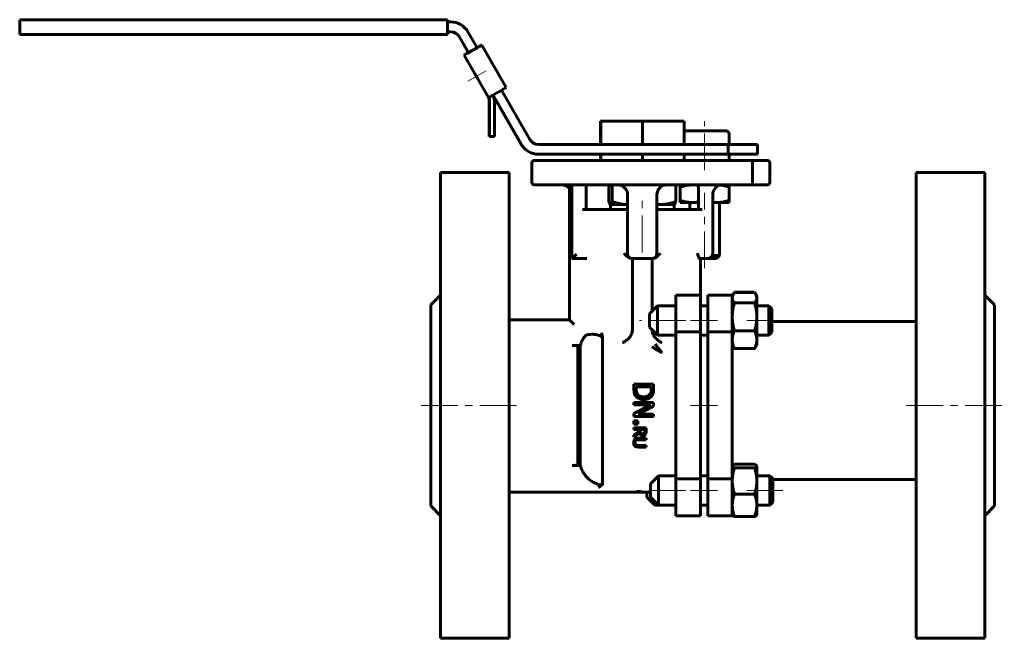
# Model space of a CAD drawing. Header units: millimetres. Extents: x -99 to 101, y -63 to 63.
import ezdxf

# ---------------------------------------------------------------- set-up
doc = ezdxf.new("R2010")
doc.units = ezdxf.units.MM
doc.linetypes.add('K5LT_AXLED', pattern=[12, 7.5, -1.5, 1.5, -1.5])
doc.linetypes.add('K5LT_BASIC', pattern=[0])
doc.layers.add('Системный слой (1)', color=7, linetype='Continuous', true_color=0x6c6c6c)

# ---------------------------------------------------------------- blocks, each defined once
blk = doc.blocks.new('U0')
at = {"layer": 'Системный слой (1)', "color": 143, "linetype": 'K5LT_BASIC', "lineweight": 60, "true_color": 0x33acca}
for p, q in [((45.95, -27.91), (45.94, -27.94)), ((45.94, -27.94), (45.94, -27.97)), ((45.96, -27.88), (45.95, -27.91)), ((46.04, -27.79), (45.96, -27.88)), ((46.18, -27.69), (46.04, -27.79)), ((46.38, -27.59), (46.18, -27.69))]:
    blk.add_line(p, q, dxfattribs=at)
blk = doc.blocks.new('U1')
at = {"layer": 'Системный слой (1)', "color": 143, "linetype": 'K5LT_BASIC', "lineweight": 60, "true_color": 0x33acca}
for p, q in [((45.94, -31.01), (45.98, -31.87)), ((45.98, -31.87), (46.13, -32.74)), ((46.13, -32.74), (46.38, -33.68))]:
    blk.add_line(p, q, dxfattribs=at)
blk = doc.blocks.new('U2')
at = {"layer": 'Системный слой (1)', "color": 143, "linetype": 'K5LT_BASIC', "lineweight": 60, "true_color": 0x33acca}
for p, q in [((50.69, -27.69), (50.49, -27.59)), ((50.83, -27.79), (50.69, -27.69)), ((50.91, -27.88), (50.83, -27.79)), ((50.92, -27.91), (50.91, -27.88)), ((50.93, -27.94), (50.92, -27.91)), ((50.94, -27.97), (50.93, -27.94))]:
    blk.add_line(p, q, dxfattribs=at)
blk = doc.blocks.new('U3')
at = {"layer": 'Системный слой (1)', "color": 143, "linetype": 'K5LT_BASIC', "lineweight": 60, "true_color": 0x33acca}
for p, q in [((41.94, 25.86), (42.23, 25.82)), ((42.23, 25.82), (42.51, 25.8)), ((42.51, 25.8), (42.8, 25.8))]:
    blk.add_line(p, q, dxfattribs=at)
blk = doc.blocks.new('U4')
at = {"layer": 'Системный слой (1)', "color": 143, "linetype": 'K5LT_BASIC', "lineweight": 60, "true_color": 0x33acca}
for p, q in [((44.1, 29.27), (43.53, 29.36)), ((44.68, 29.14), (44.1, 29.27)), ((45.3, 28.95), (44.68, 29.14))]:
    blk.add_line(p, q, dxfattribs=at)
blk = doc.blocks.new('U5')
at = {"layer": 'Системный слой (1)', "color": 143, "linetype": 'K5LT_BASIC', "lineweight": 60, "true_color": 0x33acca}
for p, q in [((37.8, 25.8), (38.21, 25.81)), ((38.21, 25.81), (38.61, 25.85)), ((38.61, 25.85), (39.02, 25.91))]:
    blk.add_line(p, q, dxfattribs=at)
blk = doc.blocks.new('U6')
at = {"layer": 'Системный слой (1)', "color": 143, "linetype": 'K5LT_BASIC', "lineweight": 60, "true_color": 0x33acca}
for p, q in [((38.21, 29.39), (37.8, 29.4)), ((38.61, 29.35), (38.21, 29.39)), ((39.02, 29.29), (38.61, 29.35))]:
    blk.add_line(p, q, dxfattribs=at)
blk = doc.blocks.new('U7')
at = {"layer": 'Системный слой (1)', "color": 143, "linetype": 'K5LT_BASIC', "lineweight": 60, "true_color": 0x33acca}
for p, q in [((39.02, 25.8), (37.8, 25.8)), ((42.8, 25.8), (41.94, 25.8))]:
    blk.add_line(p, q, dxfattribs=at)
blk = doc.blocks.new('U8')
at = {"layer": 'Системный слой (1)', "color": 143, "linetype": 'K5LT_BASIC', "lineweight": 60, "true_color": 0x33acca}
for p, q in [((45.3, 39.8), (45.3, 37.66)), ((45.3, 35.66), (45.3, 34.4))]:
    blk.add_line(p, q, dxfattribs=at)
blk = doc.blocks.new('U9')
at = {"layer": 'Системный слой (1)', "color": 143, "linetype": 'K5LT_BASIC', "lineweight": 60, "true_color": 0x33acca}
for p, q in [((-6.91, 56.93), (-5.69, 57.63)), ((-5.69, 57.63), (-5.18, 57.93)), ((-5.18, 57.93), (-5.18, 57.93))]:
    blk.add_line(p, q, dxfattribs=at)
blk = doc.blocks.new('U10')
at = {"layer": 'Системный слой (1)', "color": 143, "linetype": 'K5LT_BASIC', "lineweight": 60, "true_color": 0x33acca}
for p, q in [((-6.5, 51.98), (-6.43, 51.85)), ((-6.43, 51.85), (-6.5, 51.98)), ((-6.5, 51.98), (-6.5, 51.98)), ((-6.43, 51.85), (-6.25, 51.55)), ((-6.25, 51.54), (-6.43, 51.85)), ((-6.25, 51.55), (-6.07, 51.24)), ((-6.08, 51.24), (-6.25, 51.54)), ((-6, 51.11), (-6.08, 51.24)), ((-6.07, 51.24), (-6, 51.11))]:
    blk.add_line(p, q, dxfattribs=at)
blk = doc.blocks.new('U11')
at = {"layer": 'Системный слой (1)', "color": 143, "linetype": 'K5LT_BASIC', "lineweight": 60, "true_color": 0x33acca}
for p, q in [((-7.91, 56.38), (-8.71, 55.91)), ((-8.71, 55.91), (-8.77, 55.88)), ((-8.77, 55.88), (-8.77, 55.88))]:
    blk.add_line(p, q, dxfattribs=at)
blk = doc.blocks.new('U12')
at = {"layer": 'Системный слой (1)', "color": 143, "linetype": 'K5LT_BASIC', "lineweight": 60, "true_color": 0x33acca}
for p, q in [((-5.73, 57.63), (-6.15, 57.39)), ((-5.22, 57.93), (-5.73, 57.63))]:
    blk.add_line(p, q, dxfattribs=at)
blk = doc.blocks.new('U13')
at = {"layer": 'Системный слой (1)', "color": 143, "linetype": 'K5LT_BASIC', "lineweight": 60, "true_color": 0x33acca}
for p, q in [((29.57, 3.63), (29.57, 14.4)), ((29.57, -0.52), (29.57, -0.19))]:
    blk.add_line(p, q, dxfattribs=at)
blk = doc.blocks.new('U14')
at = {"layer": 'Системный слой (1)', "color": 143, "linetype": 'K5LT_BASIC', "lineweight": 60, "true_color": 0x33acca}
for p, q in [((29.58, -0.19), (29.61, -0.43)), ((29.61, -0.43), (29.61, -0.44)), ((29.61, -0.44), (29.61, -0.47)), ((29.61, -0.47), (29.62, -0.52)), ((29.62, -0.52), (29.64, -0.63)), ((29.64, -0.63), (29.69, -0.83)), ((29.69, -0.83), (29.83, -1.2)), ((29.83, -1.2), (29.92, -1.38)), ((29.92, -1.38), (29.93, -1.39)), ((29.93, -1.39), (29.94, -1.41)), ((29.94, -1.41), (29.97, -1.45)), ((29.97, -1.45), (30.02, -1.53)), ((30.02, -1.53), (30.06, -1.58))]:
    blk.add_line(p, q, dxfattribs=at)
blk = doc.blocks.new('U15')
at = {"layer": 'Системный слой (1)', "color": 143, "linetype": 'K5LT_BASIC', "lineweight": 60, "true_color": 0x33acca}
for p, q in [((45.94, -27.38), (45.94, -0.61)), ((45.94, -30.6), (45.94, -27.38))]:
    blk.add_line(p, q, dxfattribs=at)
blk = doc.blocks.new('U16')
at = {"layer": 'Системный слой (1)', "color": 143, "linetype": 'K5LT_BASIC', "lineweight": 60, "true_color": 0x33acca}
blk.add_line((45.94, -27.38), (45.94, -27.38), dxfattribs=at)
blk.add_line((45.94, -27.38), (45.94, -27.38), dxfattribs=at)
blk = doc.blocks.new('U17')
at = {"layer": 'Системный слой (1)', "color": 143, "linetype": 'K5LT_BASIC', "lineweight": 60, "true_color": 0x33acca}
for p, q in [((20.75, 25.98), (20.86, 25.7)), ((20.86, 25.7), (20.95, 25.51)), ((20.95, 25.51), (21.05, 25.41)), ((21.05, 25.41), (21.07, 25.41)), ((21.07, 25.41), (21.08, 25.4)), ((21.08, 25.4), (21.1, 25.4))]:
    blk.add_line(p, q, dxfattribs=at)
blk = doc.blocks.new('U18')
at = {"layer": 'Системный слой (1)', "color": 143, "linetype": 'K5LT_BASIC', "lineweight": 60, "true_color": 0x33acca}
for p, q in [((30.57, 25.44), (30.83, 25.42)), ((30.83, 25.42), (31.08, 25.4)), ((31.08, 25.4), (31.34, 25.4))]:
    blk.add_line(p, q, dxfattribs=at)
blk = doc.blocks.new('U19')
at = {"layer": 'Системный слой (1)', "color": 143, "linetype": 'K5LT_BASIC', "lineweight": 60, "true_color": 0x33acca}
for p, q in [((21.45, 25.98), (22.55, 25.67)), ((22.55, 25.67), (23.58, 25.49)), ((23.58, 25.49), (24.57, 25.4))]:
    blk.add_line(p, q, dxfattribs=at)
blk = doc.blocks.new('U20')
at = {"layer": 'Системный слой (1)', "color": 143, "linetype": 'K5LT_BASIC', "lineweight": 60, "true_color": 0x33acca}
for p, q in [((45.96, 6.61), (45.94, 6.37)), ((46.03, 6.85), (45.96, 6.61)), ((46.15, 7.1), (46.03, 6.85)), ((46.22, 7.2), (46.15, 7.1)), ((46.3, 7.32), (46.22, 7.2)), ((46.38, 7.43), (46.3, 7.32))]:
    blk.add_line(p, q, dxfattribs=at)
blk = doc.blocks.new('U21')
at = {"layer": 'Системный слой (1)', "color": 143, "linetype": 'K5LT_BASIC', "lineweight": 60, "true_color": 0x33acca}
for p, q in [((50.58, 7.32), (50.49, 7.43)), ((50.65, 7.2), (50.58, 7.32)), ((50.72, 7.1), (50.65, 7.2)), ((50.84, 6.85), (50.72, 7.1)), ((50.91, 6.61), (50.84, 6.85)), ((50.94, 6.37), (50.91, 6.61))]:
    blk.add_line(p, q, dxfattribs=at)
blk = doc.blocks.new('U22')
at = {"layer": 'Системный слой (1)', "color": 143, "linetype": 'K5LT_BASIC', "lineweight": 60, "true_color": 0x33acca}
for p, q in [((46.29, 7.34), (46.25, 7.26)), ((46.34, 7.41), (46.29, 7.34)), ((46.38, 7.5), (46.34, 7.41))]:
    blk.add_line(p, q, dxfattribs=at)
blk = doc.blocks.new('U23')
at = {"layer": 'Системный слой (1)', "color": 143, "linetype": 'K5LT_BASIC', "lineweight": 60, "true_color": 0x33acca}
for p, q in [((50.53, 7.41), (50.49, 7.5)), ((50.58, 7.34), (50.53, 7.41)), ((50.62, 7.26), (50.58, 7.34))]:
    blk.add_line(p, q, dxfattribs=at)

msp = doc.modelspace()

# ---------------------------------------------------------------- linework, layer by layer
at = {"layer": 'Системный слой (1)', "color": 143, "linetype": 'K5LT_BASIC', "lineweight": 60, "true_color": 0x33acca}
for p, q in [((-99.43, 63.1), (-99.4, 63.1)), ((-12.16, 63.1), (-99.4, 63.1)), ((-11.48, 62.64), (-12.15, 62.64)), ((-99.44, 61.1), (-99.44, 62.1)), ((-99.39, 62.1), (-99.39, 61.1)), ((-12.15, 62.1), (-12.15, 61.1)), ((-11.48, 60.64), (-12.15, 60.64)), ((-6.13, 57.38), (-8.02, 60.64)), ((-99.4, 60.1), (-99.43, 60.1)), ((-99.4, 60.1), (-12.16, 60.1)), ((-7.91, 56.38), (-9.79, 59.64)), ((-9.75, 59.64), (-7.87, 56.38)), ((-7.91, 56.38), (-7.9, 56.38)), ((-7.9, 56.38), (-7.87, 56.38)), ((-6.13, 57.38), (-7.87, 56.38)), ((-7.87, 56.38), (-7.87, 56.38)), ((-7, 56.88), (-6.91, 56.93)), ((-6.14, 57.39), (-6.09, 57.43)), ((-6.14, 57.38), (-6.05, 57.43)), ((-6.09, 57.43), (-6.07, 57.43)), ((-6.07, 57.43), (-5.2, 57.93)), ((-6.07, 57.43), (-5.2, 57.93)), ((-6.06, 57.42), (-6.07, 57.43)), ((-6.05, 57.43), (-6.07, 57.43)), ((-6.07, 57.43), (-6.06, 57.42)), ((-5.2, 57.93), (-5.22, 57.93)), ((-5.18, 57.93), (-5.2, 57.93)), ((-5.2, 57.92), (-5.2, 57.93)), ((-0.18, 49.27), (-5.18, 57.93)), ((-8.77, 55.88), (-8.74, 55.88)), ((-8.77, 55.88), (-3.77, 47.22)), ((-1.91, 48.27), (-2, 48.22)), ((4.67, 38.66), (-1.13, 48.71)), ((-3.64, 39.25), (-3.64, 46.72)), ((-3.6, 39.25), (-3.6, 46.72)), ((-2.6, 46.72), (-2.87, 47.71)), ((-2.87, 47.71), (2.94, 37.66)), ((2.9, 37.66), (-2.72, 47.39)), ((-2.6, 39.25), (-2.6, 46.72)), ((19.06, 42.4), (19.09, 42.4)), ((19.06, 37.66), (19.06, 42.4)), ((19.09, 42.4), (27.6, 42.4)), ((19.09, 37.66), (19.09, 42.4)), ((27.6, 42.4), (36.09, 42.4)), ((27.6, 37.66), (27.6, 42.4)), ((36.09, 37.66), (36.09, 42.4)), ((44.7, 40.4), (36.09, 40.4)), ((-3.64, 39.25), (-3.6, 39.25)), ((-3.6, 39.25), (-2.6, 39.25)), ((23.58, 37.66), (6.4, 37.66)), ((27.6, 37.66), (23.58, 37.66)), ((31.6, 37.66), (27.6, 37.66)), ((45.09, 37.66), (31.6, 37.66)), ((51.08, 37.66), (45.09, 37.66)), ((45.09, 37.66), (45.09, 35.66)), ((51.08, 35.66), (51.08, 37.66)), ((13.07, 34.4), (5.57, 34.4)), ((6.4, 35.66), (6.36, 35.66)), ((23.58, 35.66), (6.4, 35.66)), ((42.07, 34.4), (13.07, 34.4)), ((19.06, 34.4), (19.06, 35.66)), ((19.09, 34.4), (19.09, 35.66)), ((27.6, 35.66), (23.58, 35.66)), ((31.6, 35.66), (27.6, 35.66)), ((27.6, 34.4), (27.6, 35.66)), ((45.09, 35.66), (31.6, 35.66)), ((36.09, 34.4), (36.09, 35.66)), ((49.57, 34.4), (42.07, 34.4)), ((45.09, 35.66), (51.08, 35.66)), ((53.07, 34.4), (49.57, 34.4)), ((5.07, 29.9), (5.07, 33.9)), ((50.07, 29.9), (50.07, 33.9)), ((53.57, 29.9), (53.57, 33.9)), ((-13.56, -63.1), (-13.56, 31.9)), ((-13.56, 31.9), (0.44, 31.9)), ((0.44, -63.1), (0.44, 31.9)), ((83.44, -63.1), (83.44, 31.9)), ((97.44, 31.9), (83.44, 31.9)), ((97.44, -63.1), (97.44, 31.9)), ((5.57, 29.4), (13.07, 29.4)), ((12.71, 29.4), (12.71, 1.9)), ((13.07, 29.4), (42.07, 29.4)), ((13.21, 29.4), (13.21, 14.4)), ((16.13, 24.4), (16.13, 29.4)), ((20.75, 29.4), (20.75, 25.98)), ((21.45, 29.4), (21.45, 25.98)), ((34.4, 29.4), (34.4, 25.98)), ((35.3, 28.95), (35.3, 29.4)), ((35.3, 26.24), (35.3, 28.95)), ((39.02, 29.4), (39.02, 27.4)), ((42.07, 29.4), (49.57, 29.4)), ((45.3, 29.4), (45.3, 28.95)), ((45.3, 26.24), (45.3, 28.95)), ((49.57, 29.4), (53.07, 29.4)), ((24.57, 27.4), (24.57, 15.4)), ((30.57, 15.4), (30.57, 27.4)), ((35.3, 25.8), (35.3, 26.24)), ((39.02, 27.4), (39.02, 24.4)), ((41.94, 15.4), (41.94, 27.4)), ((45.3, 26.24), (45.3, 25.8)), ((15.35, 24.4), (16.3, 24.4)), ((16.3, 24.4), (23.89, 24.4)), ((21.07, 25.4), (21.05, 25.41)), ((21.07, 25.4), (21.1, 25.4)), ((21.07, 24.4), (21.07, 25.4)), ((21.1, 25.4), (24.57, 25.4)), ((23.89, 24.4), (24.57, 24.4)), ((30.57, 25.4), (31.34, 25.4)), ((30.57, 24.4), (31.26, 24.4)), ((31.26, 24.4), (38.85, 24.4)), ((31.34, 25.4), (34.07, 25.4)), ((34.07, 25.4), (34.1, 25.41)), ((34.07, 24.4), (34.07, 25.4)), ((37.8, 25.8), (35.3, 25.8)), ((37.3, 25.8), (37.3, 24.4)), ((38.85, 24.4), (39.8, 24.4)), ((45.3, 25.8), (42.8, 25.8)), ((43.3, 25.8), (43.3, 15.01)), ((13.21, 14.4), (13.28, 14.4)), ((14.14, 15.26), (13.28, 14.4)), ((13.28, 14.4), (13.71, 14.4)), ((13.71, 14.4), (15.2, 14.4)), ((15.3, 14.4), (15.2, 14.4)), ((16.16, 14.4), (15.3, 14.4)), ((16.3, 14.4), (16.16, 14.4)), ((25.5, 14.4), (25.57, 14.4)), ((25.57, 14.4), (25.57, -0.52)), ((25.57, 14.4), (26.57, 14.4)), ((26.57, 14.4), (28.57, 14.4)), ((28.57, 14.4), (29.57, 14.4)), ((29.57, 14.4), (29.65, 14.4)), ((39.25, 14.4), (39.8, 14.4)), ((39.44, 6.9), (39.44, 14.4)), ((39.8, 14.4), (40.94, 14.4)), ((40.94, 14.4), (42.69, 14.4)), ((43.3, 15.01), (41.86, 15.01)), ((42.69, 14.4), (43.3, 15.01)), ((-13.56, 6.9), (-15.56, 4.9)), ((34.44, 6.9), (39.44, 6.9)), ((34.44, 6.9), (34.44, 1.9)), ((39.44, 6.9), (39.44, 1.9)), ((45.94, 6.9), (40.94, 6.9)), ((40.94, 1.9), (40.94, 6.9)), ((45.94, 6.72), (46.15, 7.1)), ((45.94, 1.9), (45.94, 6.9)), ((46.15, 7.1), (46.38, 7.5)), ((50.49, 7.5), (46.38, 7.5)), ((50.49, 7.43), (46.38, 7.43)), ((50.72, 7.1), (50.49, 7.5)), ((50.94, 6.72), (50.72, 7.1)), ((50.94, 6.72), (50.94, 6.37)), ((50.94, 6.37), (50.94, 2.46)), ((97.44, 6.9), (99.44, 4.9)), ((-15.56, -36.1), (-15.56, 4.9)), ((29.02, 3.07), (30.67, 4.72)), ((30.67, 4.72), (34.44, 4.72)), ((30.67, 1.65), (30.67, 4.72)), ((39.44, 4.72), (40.94, 4.72)), ((50.49, 5.32), (46.38, 5.32)), ((50.94, 4.72), (53.4, 4.72)), ((54.02, 4.11), (53.4, 4.72)), ((53.4, 4.72), (53.4, 1.65)), ((54.02, -0.66), (54.02, 4.11)), ((99.44, -36.1), (99.44, 4.9)), ((29.02, 3.07), (29.02, 1.69)), ((50.94, 2.46), (50.94, -2.19)), ((12.71, 1.9), (0.44, 1.9)), ((12.71, 1.9), (13.71, 0.9)), ((29.02, 1.69), (29.02, 0.37)), ((29.02, 0.37), (30.67, -1.28)), ((30.67, -1.28), (30.67, 1.65)), ((34.44, 1.9), (34.44, -0.61)), ((39.44, 1.9), (39.44, -0.61)), ((40.94, -0.61), (40.94, 1.9)), ((45.94, -0.61), (45.94, 1.9)), ((53.4, 1.65), (53.4, -1.28)), ((83.44, 1.52), (54.02, 1.52)), ((19.44, -31.75), (19.44, -1.94)), ((30.67, -1.28), (34.44, -1.28)), ((34.44, -0.61), (34.44, -30.6)), ((34.44, -0.61), (39.44, -0.61)), ((39.44, -0.61), (39.44, -30.6)), ((39.44, -1.28), (40.94, -1.28)), ((45.94, -0.61), (40.94, -0.61)), ((40.94, -15.6), (40.94, -0.61)), ((50.49, -0.39), (46.38, -0.39)), ((50.94, -1.28), (53.4, -1.28)), ((54.02, -0.66), (53.4, -1.28)), ((14.26, -3.35), (13.26, -3.35)), ((14.44, -3.55), (14.44, -27.66)), ((14.94, -27.82), (14.94, -3.38)), ((45.94, -3.28), (46.15, -3.65)), ((45.94, -3.82), (45.94, -3.82)), ((45.94, -3.82), (45.94, -3.82)), ((45.94, -3.82), (45.94, -3.82)), ((50.49, -3.99), (46.38, -3.99)), ((50.94, -3.28), (50.72, -3.65)), ((50.94, -2.19), (50.94, -3.28)), ((25.88, -11.25), (25.88, -12.17)), ((29.88, -11.25), (25.88, -11.25)), ((26.34, -11.78), (29.42, -11.78)), ((26.34, -12.19), (26.34, -11.78)), ((29.42, -11.78), (29.42, -12.19)), ((29.88, -12.16), (29.88, -11.25)), ((29.88, -14.98), (25.88, -14.98)), ((25.88, -14.98), (25.88, -15.48)), ((25.88, -15.48), (29.33, -15.48)), ((29.33, -15.48), (25.88, -17.25)), ((26.71, -17.35), (29.88, -15.74)), ((29.88, -15.74), (29.88, -14.98)), ((40.94, -30.6), (40.94, -15.6)), ((25.88, -17.25), (25.88, -17.84)), ((25.88, -17.84), (29.88, -17.84)), ((29.88, -17.35), (26.71, -17.35)), ((29.88, -17.84), (29.88, -17.35)), ((26.64, -18.76), (25.88, -18.76)), ((25.88, -18.76), (25.88, -19.4)), ((25.88, -19.4), (26.64, -19.4)), ((26.64, -19.4), (26.64, -18.76)), ((25.88, -20.17), (25.88, -20.5)), ((28.38, -20.17), (25.88, -20.17)), ((25.88, -20.5), (26.87, -20.5)), ((26.87, -20.88), (25.88, -21.67)), ((25.88, -22.1), (26.97, -21.21)), ((25.88, -21.67), (25.88, -22.1)), ((26.87, -20.5), (26.87, -20.88)), ((27.15, -20.5), (28.09, -20.5)), ((27.15, -20.79), (27.15, -20.5)), ((28.09, -20.5), (28.09, -20.83)), ((28.38, -20.81), (28.38, -20.17)), ((28.38, -23.75), (26.81, -23.75)), ((28.38, -22.27), (26.82, -22.27)), ((26.82, -22.6), (28.38, -22.6)), ((26.82, -24.08), (28.38, -24.08)), ((28.38, -22.6), (28.38, -22.27)), ((28.38, -24.08), (28.38, -23.75)), ((13.26, -27.85), (14.26, -27.85)), ((45.94, -27.38), (45.94, -27.38)), ((45.94, -27.38), (45.94, -27.38)), ((45.94, -27.93), (45.96, -27.88)), ((50.49, -27.59), (46.38, -27.59)), ((50.94, -27.93), (50.91, -27.88)), ((50.94, -27.93), (50.94, -27.97)), ((50.94, -27.97), (50.94, -31.01)), ((29.23, -31.58), (30.88, -29.93)), ((30.88, -33.11), (30.88, -29.93)), ((30.88, -29.93), (34.44, -29.93)), ((39.44, -29.93), (40.94, -29.93)), ((50.49, -28.35), (46.38, -28.35)), ((50.94, -29.93), (53.61, -29.93)), ((53.61, -29.93), (53.61, -33.11)), ((54.23, -30.54), (53.61, -29.93)), ((29.23, -31.58), (29.23, -33.01)), ((34.44, -30.6), (34.44, -33.1)), ((34.44, -30.6), (39.44, -30.6)), ((39.44, -30.6), (39.44, -33.1)), ((45.94, -30.6), (40.94, -30.6)), ((40.94, -33.1), (40.94, -30.6)), ((45.94, -33.1), (45.94, -30.6)), ((50.94, -31.01), (50.94, -35.97)), ((54.23, -35.31), (54.23, -30.54)), ((54.23, -30.73), (83.44, -30.73)), ((0.44, -33.32), (18.6, -33.32)), ((18.6, -33.32), (18.7, -33.32)), ((18.7, -33.32), (20.22, -33.32)), ((20.22, -33.32), (19.69, -33.32)), ((20.22, -33.32), (21.17, -33.32)), ((21.17, -33.32), (29.23, -33.32)), ((28.49, -33.32), (28.49, -34.28)), ((29.23, -33.01), (29.23, -34.28)), ((30.88, -35.93), (30.88, -33.11)), ((34.44, -33.1), (34.44, -38.1)), ((39.44, -33.1), (39.44, -38.1)), ((40.94, -38.1), (40.94, -33.1)), ((45.94, -38.1), (45.94, -33.1)), ((50.49, -33.68), (46.38, -33.68)), ((53.61, -33.11), (53.61, -35.93)), ((-13.56, -38.1), (-15.56, -36.1)), ((28.49, -34.28), (30.14, -35.93)), ((29.23, -34.28), (30.88, -35.93)), ((30.14, -35.93), (30.14, -35.18)), ((30.14, -35.93), (30.88, -35.93)), ((30.88, -35.93), (34.44, -35.93)), ((39.44, -35.93), (40.94, -35.93)), ((50.94, -35.93), (53.61, -35.93)), ((50.94, -35.97), (50.94, -37.93)), ((54.23, -35.31), (53.61, -35.93)), ((97.44, -38.1), (99.44, -36.1)), ((34.44, -38.1), (39.44, -38.1)), ((45.94, -38.1), (40.94, -38.1)), ((45.94, -37.93), (45.96, -37.97)), ((50.94, -37.93), (50.91, -37.97)), ((50.49, -38.26), (46.38, -38.26)), ((-13.56, -63.1), (0.44, -63.1)), ((97.44, -63.1), (83.44, -63.1))]:
    msp.add_line(p, q, dxfattribs=at)
at = {"layer": 'Системный слой (1)', "color": 30, "linetype": 'K5LT_AXLED', "lineweight": 18, "true_color": 0xff8000}
for p, q in [((-7.98, 50.55), (-4.3, 52.67)), ((40.3, 32.4), (40.3, 42.4)), ((27.57, 15.64), (27.57, 27.4)), ((40.3, 12.4), (40.3, 27.8)), ((36.44, 1.72), (27.02, 1.72)), ((42.94, 1.72), (37.44, 1.72)), ((56.02, 1.72), (48.94, 1.72)), ((-17.56, -15.6), (2.44, -15.6)), ((37.44, -15.6), (42.94, -15.6)), ((81.44, -15.6), (101.44, -15.6)), ((36.44, -32.93), (26.49, -32.93)), ((42.94, -32.93), (37.44, -32.93)), ((56.23, -32.93), (48.94, -32.93))]:
    msp.add_line(p, q, dxfattribs=at)
at = {"layer": 'Системный слой (1)', "color": 143, "linetype": 'K5LT_BASIC', "lineweight": 60, "true_color": 0x33acca}
for centre, radius, start, end in [((44.7, 39.8), 0.6, 0, 90), ((5.57, 33.9), 0.5, 90, 180), ((49.57, 33.9), 0.5, 0, 90), ((53.07, 33.9), 0.5, 0, 90), ((5.57, 29.9), 0.5, 180, 270), ((11.14, 27.4), 2, 38.3073, 90), ((22.57, 27.4), 2, 0, 90), ((32.57, 27.4), 2, 90, 180), ((43.94, 27.4), 2, 90, 180), ((49.57, 29.9), 0.5, 270, 0), ((53.07, 29.9), 0.5, 270, 0), ((25.57, 15.4), 1, 180, 270), ((29.57, 15.4), 1, 270, 0), ((29.57, 15.4), 1, 270, 0), ((40.94, 15.4), 1, 270, 0), ((40.94, 15.4), 1, 270, 0)]:
    msp.add_arc(centre, radius, start, end, dxfattribs=at)
for centre, major_axis, ratio, start_param, end_param in [((-99.43, 62.1), (0, -1), 0.002651, 3.141593, 4.712389), ((-99.4, 62.1), (0, 1), 0.002651, 4.712389, 6.283185), ((-12.16, 62.1), (0, 1), 0.002651, 4.712389, 6.283185), ((-11.48, 58.64), (0, 4), 0.999996, 5.235988, 6.283185), ((-99.43, 61.1), (0, -1), 0.002651, 4.712389, 6.283185), ((-99.4, 61.1), (0, 1), 0.002651, 3.141593, 4.712389), ((-12.16, 61.1), (0, -1), 0.002651, 0, 1.570796), ((-11.52, 58.64), (0, 2), 0.999996, 5.235988, 6.283185), ((-11.48, 58.64), (0, 2), 0.999996, 5.235988, 6.283185), ((-7, 56.88), (-1.73, -1), 0.001325, 0.002296, 1.573092), ((-2, 48.22), (1.73, 1), 0.001325, 3.143888, 4.714685), ((-1.92, 48.27), (1.73, 1), 0.001325, 4.714685, 6.283185), ((-4.64, 46.72), (0, 1), 0.999996, 4.712389, 5.235988), ((-2.04, 48.22), (-1.73, -1), 0.001325, 0, 0.002296), ((-4.6, 46.72), (0, 1), 0.999996, 4.712389, 5.235988), ((6.4, 39.66), (0, -2), 0.999996, 5.235988, 6.283185), ((6.36, 39.66), (0, -4), 0.999996, 5.235988, 6.283185), ((6.4, 39.66), (0, -4), 0.999996, 5.235988, 6.283185)]:
    msp.add_ellipse(centre, major_axis=major_axis, ratio=ratio, start_param=start_param, end_param=end_param, dxfattribs=at)
for points, weights in [([(37.8, 29.4), (36.64, 29.4), (35.3, 28.95)], [1, 1.0379548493, 1]), ([(35.3, 26.24), (36.64, 25.8), (37.8, 25.8)], [1, 1.0379548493, 1]), ([(42.8, 25.8), (43.96, 25.8), (45.3, 26.24)], [1, 1.0379548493, 1]), ([(21.1, 25.4), (21.27, 25.4), (21.45, 25.98)], [1, 1.0379548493, 1]), ([(31.34, 25.4), (32.76, 25.4), (34.4, 25.98)], [1, 1.0379548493, 1]), ([(34.4, 25.98), (34.24, 25.49), (34.1, 25.41)], [1, 1.03150763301, 1.01070411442]), ([(45.94, 6.37), (45.94, 5.88), (46.38, 5.32)], [1, 1.0379548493, 1]), ([(50.49, 5.32), (50.94, 5.88), (50.94, 6.37)], [1, 1.0379548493, 1]), ([(46.38, 5.32), (45.94, 3.79), (45.94, 2.46)], [1, 1.0379548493, 1]), ([(50.94, 2.46), (50.94, 3.79), (50.49, 5.32)], [1, 1.0379548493, 1]), ([(45.94, 2.46), (45.94, 1.14), (46.38, -0.39)], [1, 1.0379548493, 1]), ([(50.49, -0.39), (50.94, 1.14), (50.94, 2.46)], [1, 1.0379548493, 1]), ([(46.38, -0.39), (45.94, -1.36), (45.94, -2.19)], [1, 1.0379548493, 1]), ([(50.94, -2.19), (50.94, -1.36), (50.49, -0.39)], [1, 1.0379548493, 1]), ([(45.94, -2.19), (45.94, -3.03), (46.38, -3.99)], [1, 1.0379548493, 1]), ([(46.38, -3.99), (46.25, -3.81), (46.15, -3.65)], [1, 1.01135630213, 1.01591686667]), ([(50.49, -3.99), (50.94, -3.03), (50.94, -2.19)], [1, 1.0379548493, 1]), ([(50.72, -3.65), (50.63, -3.81), (50.49, -3.99)], [1.01591700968, 1.01135648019, 1]), ([(45.94, -27.97), (45.94, -28.14), (46.38, -28.35)], [1, 1.0379548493, 1]), ([(50.49, -28.35), (50.94, -28.14), (50.94, -27.97)], [1, 1.0379548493, 1]), ([(46.38, -28.35), (45.94, -29.78), (45.94, -31.01)], [1, 1.0379548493, 1]), ([(50.94, -31.01), (50.94, -29.78), (50.49, -28.35)], [1, 1.0379548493, 1]), ([(50.49, -33.68), (50.94, -32.25), (50.94, -31.01)], [1, 1.0379548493, 1]), ([(46.38, -33.68), (45.94, -34.91), (45.94, -35.97)], [1, 1.0379548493, 1]), ([(50.94, -35.97), (50.94, -34.91), (50.49, -33.68)], [1, 1.0379548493, 1]), ([(45.94, -35.97), (45.94, -37.03), (46.38, -38.26)], [1, 1.0379548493, 1]), ([(50.49, -38.26), (50.94, -37.03), (50.94, -35.97)], [1, 1.0379548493, 1]), ([(46.38, -38.26), (46.04, -38.11), (45.96, -37.97)], [1, 1.02893081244, 1.01375701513]), ([(50.91, -37.97), (50.83, -38.11), (50.49, -38.26)], [1.0137577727, 1.0289300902, 1])]:
    msp.add_rational_spline(points, weights, degree=2, dxfattribs=at)
for points, knots in [([(25.5, 14.4), (25.34, 14.4), (25.18, 14.43), (24.83, 14.56), (24.65, 14.68), (24.26, 14.98), (24.05, 15.22), (23.89, 15.4), (23.89, 15.4), (23.89, 15.4)], [0.2914803, 0.2914803, 0.2914803, 0.2914803, 0.3162305, 0.3162305, 0.3503432, 0.3503432, 0.4093079, 0.4093079, 0.409668, 0.409668, 0.409668, 0.409668]), ([(31.26, 15.4), (31.26, 15.4), (31.26, 15.4), (31.1, 15.22), (30.89, 14.98), (30.5, 14.68), (30.32, 14.56), (29.97, 14.43), (29.81, 14.4), (29.65, 14.4)], [-0.0004472, -0.0004472, -0.0004472, -0.0004472, 0, 0, 0.0732422, 0.0732422, 0.1156148, 0.1156148, 0.146358, 0.146358, 0.146358, 0.146358]), ([(39.25, 14.4), (39.22, 14.4), (39.19, 14.43), (39.12, 14.56), (39.07, 14.68), (38.97, 14.98), (38.9, 15.22), (38.85, 15.4), (38.85, 15.4), (38.85, 15.4)], [0.2914944, 0.2914944, 0.2914944, 0.2914944, 0.3162459, 0.3162459, 0.3503604, 0.3503604, 0.4093279, 0.4093279, 0.4096879, 0.4096879, 0.4096879, 0.4096879]), ([(25.09, -1.58), (25.19, -1.45), (25.27, -1.3), (25.47, -0.87), (25.54, -0.55), (25.57, -0.14), (25.57, -0.07), (25.57, 0)], [0.9372172, 0.9372172, 0.9372172, 0.9372172, 0.9936103, 0.9936103, 1.0971455, 1.0971455, 1.1184037, 1.1184037, 1.1184037, 1.1184037]), ([(15.1, -2.85), (15.13, -2.77), (15.17, -2.69), (15.23, -2.54), (15.27, -2.46), (15.35, -2.28), (15.43, -2.13), (15.52, -1.99)], [-0.1188438, -0.1188438, -0.1188438, -0.1188438, -0.0839288, -0.0839288, -0.0512083, -0.0512083, 0, 0, 0, 0]), ([(15.52, -1.99), (15.62, -1.82), (15.72, -1.69), (15.87, -1.5), (15.94, -1.43), (16.03, -1.33), (16.06, -1.31), (16.12, -1.26), (16.14, -1.25), (16.16, -1.24)], [0, 0, 0, 0, 0.0582881, 0.0582881, 0.1025271, 0.1025271, 0.1287233, 0.1287233, 0.1533835, 0.1533835, 0.1533835, 0.1533835]), ([(16.16, -1.24), (16.36, -1.18), (16.62, -1.11), (17.28, -1.07), (17.66, -1.08), (18.25, -1.18), (18.41, -1.22), (18.57, -1.26)], [0.0011356, 0.0011356, 0.0011356, 0.0011356, 0.221363, 0.221363, 0.4395993, 0.4395993, 0.5163095, 0.5163095, 0.5163095, 0.5163095]), ([(18.57, -1.26), (18.62, -1.27), (18.67, -1.29), (18.76, -1.31), (18.81, -1.33), (18.89, -1.36), (18.94, -1.38), (19.01, -1.42), (19.04, -1.43), (19.1, -1.47), (19.13, -1.49), (19.19, -1.53), (19.22, -1.55), (19.27, -1.6), (19.3, -1.62), (19.33, -1.66), (19.34, -1.68), (19.37, -1.71), (19.38, -1.74), (19.41, -1.79), (19.42, -1.82), (19.43, -1.88), (19.44, -1.91), (19.44, -1.94), (19.44, -1.94), (19.44, -1.94)], [-0.19128, -0.19128, -0.19128, -0.19128, -0.1691206, -0.1691206, -0.1474209, -0.1474209, -0.1267004, -0.1267004, -0.1113953, -0.1113953, -0.0928702, -0.0928702, -0.0749351, -0.0749351, -0.0578047, -0.0578047, -0.048688, -0.048688, -0.0325158, -0.0325158, -0.0162579, -0.0162579, -0.0008537, -0.0008537, 0, 0, 0, 0]), ([(19.27, -0.85), (19.27, -0.86), (19.27, -0.86), (19.3, -0.92), (19.32, -0.99), (19.36, -1.11), (19.38, -1.18), (19.4, -1.27), (19.41, -1.3), (19.43, -1.39), (19.44, -1.46), (19.45, -1.57), (19.45, -1.63), (19.45, -1.71), (19.45, -1.74), (19.45, -1.8), (19.45, -1.84), (19.44, -1.88)], [-0.1285989, -0.1285989, -0.1285989, -0.1285989, -0.1279933, -0.1279933, -0.1059042, -0.1059042, -0.0834267, -0.0834267, -0.0723166, -0.0723166, -0.0498855, -0.0498855, -0.0274978, -0.0274978, -0.0175787, -0.0175787, -0.0000015, -0.0000015, -0.0000015, -0.0000015]), ([(23.57, -2.78), (23.58, -2.78), (23.58, -2.78), (23.82, -2.67), (24.06, -2.53), (24.5, -2.21), (24.71, -2.03), (24.96, -1.75), (25.03, -1.67), (25.09, -1.58)], [-0.1995375, -0.1995375, -0.1995375, -0.1995375, -0.1987866, -0.1987866, -0.1126928, -0.1126928, -0.0322027, -0.0322027, 0, 0, 0, 0]), ([(31.57, -2.78), (31.57, -2.78), (31.57, -2.78), (31.27, -2.64), (30.96, -2.46), (30.46, -2.04), (30.24, -1.82), (30.06, -1.58)], [-0.0007533, -0.0007533, -0.0007533, -0.0007533, 0, 0, 0.1082713, 0.1082713, 0.1993684, 0.1993684, 0.1993684, 0.1993684]), ([(14.44, -3.55), (14.44, -3.53), (14.42, -3.5), (14.35, -3.46), (14.3, -3.44), (14.16, -3.41), (14.06, -3.4), (13.85, -3.37), (13.74, -3.37), (13.51, -3.36), (13.38, -3.35), (13.26, -3.35)], [0, 0, 0, 0, 0.026875, 0.026875, 0.0540901, 0.0540901, 0.0884892, 0.0884892, 0.1229838, 0.1229838, 0.159897, 0.159897, 0.159897, 0.159897]), ([(14.94, -3.38), (14.9, -3.38), (14.86, -3.38), (14.77, -3.37), (14.73, -3.37), (14.66, -3.36), (14.65, -3.36), (14.63, -3.36), (14.58, -3.36), (14.53, -3.36), (14.42, -3.36), (14.36, -3.36), (14.29, -3.35), (14.28, -3.35), (14.26, -3.35)], [0.09076752, 0.09076752, 0.09076752, 0.09076752, 0.1039765, 0.1039765, 0.11773961, 0.11773961, 0.12297983, 0.12297983, 0.12297983, 0.13865801, 0.13865801, 0.15512425, 0.15512425, 0.15989689, 0.15989689, 0.15989689, 0.15989689]), ([(29.61, -3.59), (30.19, -4.07), (30.89, -4.49), (31.57, -4.82), (31.57, -4.82), (31.57, -4.82)], [0, 0, 0, 0, 0.2785919, 0.2785919, 0.2794946, 0.2794946, 0.2794946, 0.2794946]), ([(31.57, -4.82), (31.57, -4.82), (31.57, -4.82), (31.12, -4.29), (30.65, -3.69), (30.26, -3.06)], [-0.2794946, -0.2794946, -0.2794946, -0.2794946, -0.2785919, -0.2785919, 0, 0, 0, 0]), ([(25.88, -12.17), (25.88, -12.28), (25.88, -12.37), (25.89, -12.56), (25.9, -12.65), (25.91, -12.78), (25.92, -12.83), (25.93, -12.91), (25.94, -12.94), (25.94, -12.97), (25.98, -13.15), (26.05, -13.33), (26.16, -13.52), (26.18, -13.56), (26.2, -13.59)], [-0.1143167, -0.1143167, -0.1143167, -0.1143167, -0.1025072, -0.1025072, -0.087328, -0.087328, -0.0776253, -0.0776253, -0.0681351, -0.0681351, -0.0675433, -0.0117595, -0.0117595, 0, 0, 0, 0]), ([(26.2, -13.59), (26.29, -13.73), (26.41, -13.86), (26.7, -14.09), (26.86, -14.18), (27.29, -14.36), (27.58, -14.41), (27.87, -14.41)], [-0.1839798, -0.1839798, -0.1839798, -0.1839798, -0.1387998, -0.1387998, -0.088203, -0.088203, 0, 0, 0, 0]), ([(26.6, -13.29), (26.55, -13.22), (26.51, -13.14), (26.43, -12.95), (26.4, -12.85), (26.35, -12.61), (26.34, -12.39), (26.34, -12.19)], [-0.0863118, -0.0863118, -0.0863118, -0.0863118, -0.07636487, -0.07636487, -0.06235478, -0.06235478, 0, 0, 0, 0]), ([(27.88, -13.85), (27.7, -13.85), (27.51, -13.84), (27.23, -13.76), (27.08, -13.71), (26.8, -13.53), (26.69, -13.42), (26.6, -13.29)], [-0.1817377, -0.1817377, -0.1817377, -0.1817377, -0.1002849, -0.1002849, -0.0468694, -0.0468694, 0, 0, 0, 0]), ([(27.87, -14.41), (28.1, -14.41), (28.32, -14.38), (28.78, -14.26), (28.96, -14.16), (29.27, -13.95), (29.43, -13.79), (29.56, -13.59)], [-0.1538912, -0.1538912, -0.1538912, -0.1538912, -0.1142626, -0.1142626, -0.0694186, -0.0694186, 0, 0, 0, 0]), ([(29.18, -13.24), (29.11, -13.35), (29.03, -13.45), (28.83, -13.61), (28.72, -13.68), (28.37, -13.82), (28.12, -13.85), (27.88, -13.85)], [-0.1502538, -0.1502538, -0.1502538, -0.1502538, -0.1119914, -0.1119914, -0.0731708, -0.0731708, 0, 0, 0, 0]), ([(29.42, -12.19), (29.42, -12.25), (29.42, -12.3), (29.41, -12.41), (29.41, -12.46), (29.4, -12.57), (29.39, -12.63), (29.38, -12.7), (29.37, -12.73), (29.37, -12.76), (29.36, -12.78), (29.36, -12.79), (29.32, -12.95), (29.26, -13.1), (29.18, -13.24)], [-0.07904558, -0.07904558, -0.07904558, -0.07904558, -0.07383233, -0.07383233, -0.06780793, -0.06780793, -0.05895803, -0.05895803, -0.05392952, -0.05392952, -0.05010813, -0.05010813, -0.04979386, 0, 0, 0, 0]), ([(29.56, -13.59), (29.69, -13.39), (29.76, -13.17), (29.87, -12.75), (29.88, -12.37), (29.88, -12.16)], [-0.09054449, -0.09054449, -0.09054449, -0.09054449, -0.06438862, -0.06438862, 0, 0, 0, 0]), ([(26.97, -21.21), (26.99, -21.28), (27.02, -21.34), (27.09, -21.45), (27.14, -21.5), (27.27, -21.62), (27.35, -21.66), (27.49, -21.72), (27.6, -21.73), (27.7, -21.73)], [-0.06921665, -0.06921665, -0.06921665, -0.06921665, -0.0583039, -0.0583039, -0.04801379, -0.04801379, -0.03080024, -0.03080024, 0, 0, 0, 0]), ([(27.28, -21.24), (27.25, -21.22), (27.23, -21.19), (27.21, -21.14), (27.2, -21.13), (27.19, -21.1), (27.18, -21.09), (27.18, -21.07), (27.18, -21.06), (27.18, -21.06), (27.18, -21.05), (27.17, -21.05), (27.17, -21.05), (27.16, -20.97), (27.15, -20.88), (27.15, -20.79)], [-0.03627182, -0.03627182, -0.03627182, -0.03627182, -0.0324598, -0.0324598, -0.0308457, -0.0308457, -0.02889568, -0.02889568, -0.02754178, -0.02754178, -0.02694566, -0.02694566, -0.02683583, -0.02683583, 0, 0, 0, 0]), ([(27.67, -21.39), (27.62, -21.39), (27.58, -21.38), (27.51, -21.37), (27.49, -21.37), (27.46, -21.36), (27.45, -21.35), (27.43, -21.35), (27.42, -21.34), (27.41, -21.34), (27.41, -21.34), (27.36, -21.32), (27.32, -21.28), (27.28, -21.24)], [-0.03137363, -0.03137363, -0.03137363, -0.03137363, -0.02475631, -0.02475631, -0.02153545, -0.02153545, -0.01983657, -0.01983657, -0.01706496, -0.01706496, -0.01676438, -0.01676438, 0, 0, 0, 0]), ([(28, -21.23), (27.98, -21.26), (27.96, -21.28), (27.92, -21.31), (27.91, -21.32), (27.89, -21.34), (27.88, -21.34), (27.86, -21.35), (27.85, -21.35), (27.79, -21.38), (27.73, -21.39), (27.67, -21.39)], [-0.03921182, -0.03921182, -0.03921182, -0.03921182, -0.02835257, -0.02835257, -0.02409767, -0.02409767, -0.02005283, -0.02005283, -0.01778502, -0.01778502, 0, 0, 0, 0]), ([(27.7, -21.73), (27.77, -21.73), (27.84, -21.73), (27.95, -21.69), (28.01, -21.67), (28.14, -21.58), (28.2, -21.52), (28.25, -21.45)], [-0.08020695, -0.08020695, -0.08020695, -0.08020695, -0.04904153, -0.04904153, -0.02643059, -0.02643059, 0, 0, 0, 0]), ([(28.09, -20.83), (28.09, -20.87), (28.09, -20.91), (28.08, -20.97), (28.08, -21), (28.08, -21.04), (28.07, -21.05), (28.07, -21.07), (28.07, -21.07), (28.06, -21.13), (28.04, -21.18), (28, -21.23)], [-0.03304812, -0.03304812, -0.03304812, -0.03304812, -0.02762282, -0.02762282, -0.02235228, -0.02235228, -0.01872658, -0.01872658, -0.01774634, -0.01774634, 0, 0, 0, 0]), ([(28.25, -21.45), (28.33, -21.32), (28.35, -21.22), (28.37, -21.06), (28.38, -20.93), (28.38, -20.81)], [-0.05040862, -0.05040862, -0.05040862, -0.05040862, -0.03628546, -0.03628546, 0, 0, 0, 0]), ([(26.06, -22.51), (26.02, -22.55), (25.98, -22.59), (25.92, -22.69), (25.9, -22.75), (25.84, -22.91), (25.82, -23.05), (25.82, -23.18)], [-0.06982241, -0.06982241, -0.06982241, -0.06982241, -0.05724839, -0.05724839, -0.04222577, -0.04222577, 0, 0, 0, 0]), ([(25.82, -23.18), (25.82, -23.39), (25.86, -23.51), (25.92, -23.68), (25.98, -23.77), (26.06, -23.84)], [-0.0587075, -0.0587075, -0.0587075, -0.0587075, -0.034243, -0.034243, 0, 0, 0, 0]), ([(26.82, -22.27), (26.74, -22.27), (26.66, -22.28), (26.56, -22.29), (26.54, -22.29), (26.48, -22.3), (26.45, -22.31), (26.4, -22.32), (26.38, -22.32), (26.35, -22.33), (26.33, -22.34), (26.3, -22.35), (26.29, -22.35), (26.28, -22.36), (26.28, -22.36), (26.19, -22.39), (26.12, -22.45), (26.06, -22.51)], [-0.05205905, -0.05205905, -0.05205905, -0.05205905, -0.04399937, -0.04399937, -0.04154974, -0.04154974, -0.03765605, -0.03765605, -0.03501655, -0.03501655, -0.03172237, -0.03172237, -0.02878529, -0.02878529, -0.02842819, -0.02842819, 0, 0, 0, 0]), ([(26.06, -23.84), (26.1, -23.89), (26.14, -23.92), (26.27, -24), (26.34, -24.02), (26.51, -24.07), (26.67, -24.08), (26.82, -24.08)], [-0.06226572, -0.06226572, -0.06226572, -0.06226572, -0.0547519, -0.0547519, -0.04447562, -0.04447562, 0, 0, 0, 0]), ([(26.11, -23.18), (26.11, -23.11), (26.11, -23.04), (26.14, -22.94), (26.16, -22.88), (26.23, -22.78), (26.27, -22.74), (26.31, -22.71)], [-0.07189603, -0.07189603, -0.07189603, -0.07189603, -0.03848225, -0.03848225, -0.01702037, -0.01702037, 0, 0, 0, 0]), ([(26.31, -23.64), (26.28, -23.62), (26.25, -23.59), (26.21, -23.55), (26.2, -23.53), (26.18, -23.5), (26.18, -23.49), (26.17, -23.47), (26.16, -23.46), (26.16, -23.45), (26.16, -23.45), (26.12, -23.36), (26.11, -23.27), (26.11, -23.18)], [-0.04718938, -0.04718938, -0.04718938, -0.04718938, -0.04043077, -0.04043077, -0.03701144, -0.03701144, -0.03390264, -0.03390264, -0.03136008, -0.03136008, -0.03115815, -0.03115815, 0, 0, 0, 0]), ([(26.31, -22.71), (26.34, -22.69), (26.38, -22.67), (26.43, -22.65), (26.45, -22.65), (26.48, -22.64), (26.49, -22.63), (26.51, -22.63), (26.51, -22.63), (26.52, -22.63), (26.52, -22.63), (26.52, -22.63), (26.52, -22.63), (26.56, -22.62), (26.59, -22.62), (26.68, -22.61), (26.74, -22.6), (26.8, -22.6), (26.81, -22.6), (26.82, -22.6)], [-0.0387357, -0.0387357, -0.0387357, -0.0387357, -0.0342764, -0.0342764, -0.03205815, -0.03205815, -0.03006285, -0.03006285, -0.02895633, -0.02895633, -0.02821568, -0.02821568, -0.02806755, -0.02806755, -0.01796694, -0.01796694, -0.00257631, -0.00257631, 0, 0, 0, 0]), ([(26.81, -23.75), (26.65, -23.75), (26.56, -23.73), (26.44, -23.71), (26.37, -23.68), (26.31, -23.64)], [-0.03719215, -0.03719215, -0.03719215, -0.03719215, -0.0220677, -0.0220677, 0, 0, 0, 0]), ([(13.26, -27.85), (13.47, -27.85), (13.68, -27.84), (13.99, -27.82), (14.11, -27.8), (14.28, -27.77), (14.34, -27.75), (14.4, -27.71), (14.41, -27.7), (14.43, -27.68), (14.44, -27.67), (14.44, -27.66)], [0, 0, 0, 0, 0.0643208, 0.0643208, 0.1148929, 0.1148929, 0.1533219, 0.1533219, 0.1717475, 0.1717475, 0.1902423, 0.1902423, 0.1902423, 0.1902423]), ([(14.26, -27.85), (14.47, -27.85), (14.68, -27.84), (14.88, -27.83), (14.91, -27.82), (14.94, -27.82)], [0, 0, 0, 0, 0.0645102, 0.0645102, 0.0747743, 0.0747743, 0.0747743, 0.0747743]), ([(17.54, -31.23), (17.43, -31.17), (17.33, -31.11), (16.91, -30.83), (16.62, -30.58), (16.13, -30.09), (15.89, -29.79), (15.59, -29.34), (15.5, -29.2), (15.43, -29.06)], [0.2758658, 0.2758658, 0.2758658, 0.2758658, 0.3101616, 0.3101616, 0.4139546, 0.4139546, 0.518848, 0.518848, 0.563508, 0.563508, 0.563508, 0.563508]), ([(19.38, -31.8), (19.36, -31.8), (19.33, -31.8), (19.25, -31.81), (19.2, -31.81), (19.02, -31.79), (18.86, -31.76), (18.35, -31.63), (17.96, -31.47), (17.54, -31.23)], [-0.2963439, -0.2963439, -0.2963439, -0.2963439, -0.2684186, -0.2684186, -0.2287177, -0.2287177, -0.1443344, -0.1443344, 0, 0, 0, 0]), ([(18.67, -32.34), (18.71, -32.31), (18.74, -32.29), (18.81, -32.23), (18.85, -32.21), (18.89, -32.17), (18.89, -32.17), (18.93, -32.14), (18.97, -32.11), (19.03, -32.07), (19.06, -32.04), (19.1, -32.01), (19.11, -32), (19.15, -31.97), (19.18, -31.95), (19.23, -31.91), (19.25, -31.89), (19.3, -31.86), (19.31, -31.85), (19.33, -31.83), (19.35, -31.82), (19.36, -31.81), (19.38, -31.8)], [0.0031457, 0.0031457, 0.0031457, 0.0031457, 0.0164826, 0.0164826, 0.0299361, 0.0299361, 0.032568, 0.032568, 0.0459893, 0.0459893, 0.0584447, 0.0584447, 0.0652087, 0.0652087, 0.0785521, 0.0785521, 0.0919286, 0.0919286, 0.1042517, 0.1042517, 0.1042517, 0.1172793, 0.1172793, 0.1172793, 0.1172793]), ([(19.44, -31.75), (19.44, -31.76), (19.43, -31.76), (19.43, -31.77), (19.42, -31.78), (19.4, -31.79), (19.39, -31.79), (19.38, -31.8)], [-0.03965374, -0.03965374, -0.03965374, -0.03965374, -0.02945294, -0.02945294, -0.02070748, -0.02070748, -0.0096272, -0.0096272, -0.0096272, -0.0096272])]:
    msp.add_open_spline(points, degree=3, knots=knots, dxfattribs=at)
for points in [[(19.44, -1.88), (19.44, -1.9), (19.44, -1.92), (19.44, -1.94)], [(14.94, -3.38), (14.98, -3.21), (15.04, -3.03), (15.1, -2.85)], [(15.43, -29.06), (15.18, -28.61), (15.03, -28.18), (14.94, -27.82)]]:
    msp.add_open_spline(points, degree=3, dxfattribs=at)

# ---------------------------------------------------------------- block references
at = {"layer": 'Системный слой (1)'}
for name in ['U11', 'U9', 'U12', 'U10', 'U8', 'U6', 'U4', 'U17', 'U19', 'U18', 'U5', 'U7', 'U3', 'U13', 'U20', 'U22', 'U23', 'U21', 'U14', 'U15', 'U16', 'U0', 'U2', 'U1']:
    msp.add_blockref(name, (0, 0), dxfattribs=at)

doc.saveas('drawing.dxf')
